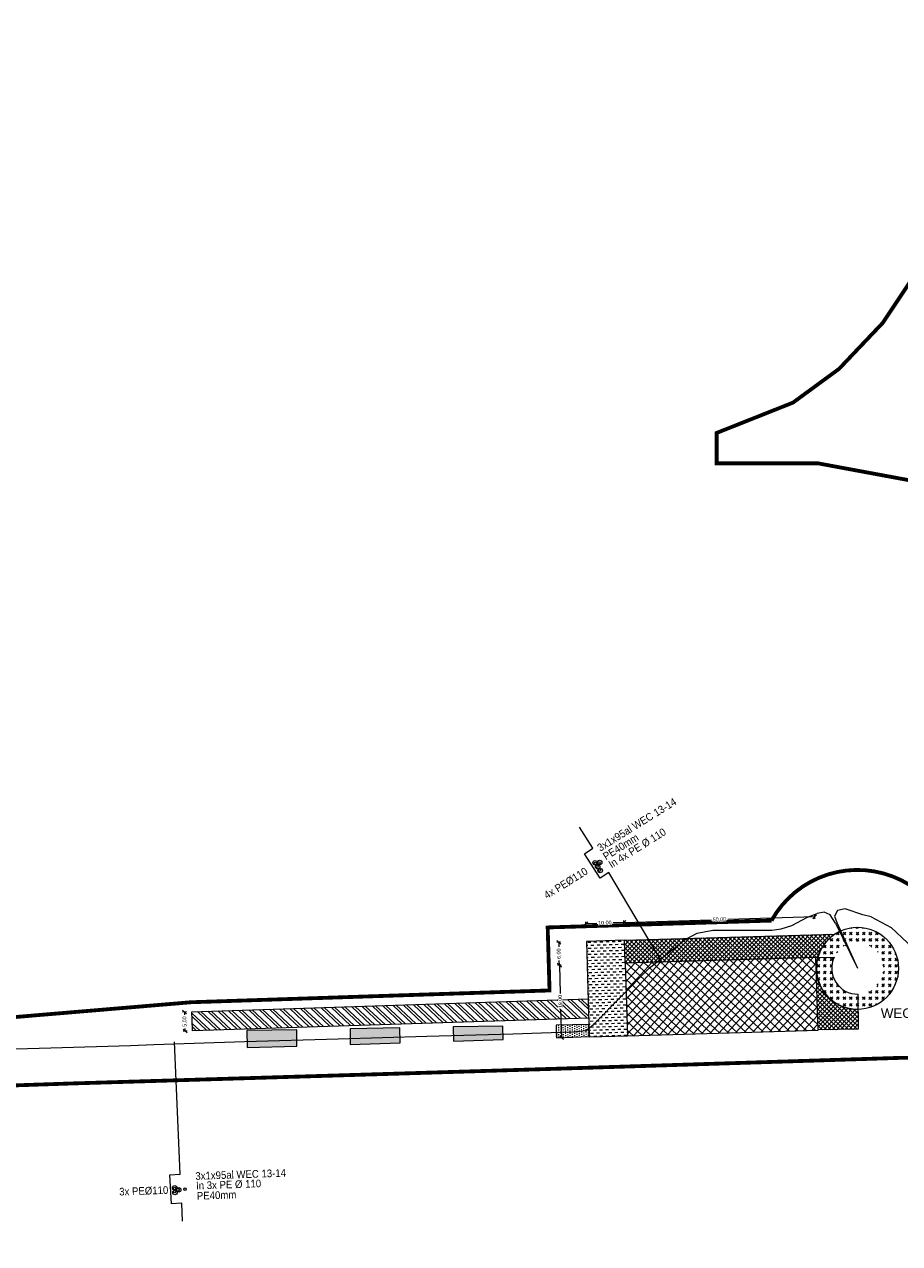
# Model space of a CAD drawing. Header units: metres. Extents: x 68442 to 71740, y 407111 to 411160.
# Tile 177 of 186: x 70954 to 71183, y 409081 to 409400. Entities that reach past the tile are written whole.
import ezdxf
from ezdxf.enums import TextEntityAlignment as Align

# ---------------------------------------------------------------- set-up
doc = ezdxf.new("R2010")
doc.units = ezdxf.units.M
doc.linetypes.add('XX-CENTER', pattern=[8, 5, -1, 1, -1])
doc.layers.get('0').update_dxf_attribs({"lineweight": 0})
doc.layers.get('Defpoints').update_dxf_attribs({"lineweight": 0})
for name, color, linetype, lineweight in [('- van den heuvel - hs', 1, 'Continuous', 0), ('- van den heuvel - pe 40mm', 3, 'Continuous', 0), ('- van den heuvel -aanpeillijntjes en ge-explodeerde maatvoering', 7, 'Continuous', 0), ('- van den heuvel -pe 110mm', 7, 'Continuous', 0), ('- van den heuvel -txt', 7, 'Continuous', 0), ('-REVISIE 33kV', 1, 'Continuous', 0), ('MACG_alg_werkgrens', 3, 'XX-CENTER', 0), ('RS AB Kabel', 224, 'Continuous', 0), ('RS AB Mantelbuis', 1, 'Continuous', 0)]:
    doc.layers.add(name, color=color, linetype=linetype, lineweight=lineweight)
for name, color, linetype, lineweight, transparency in [('MACG_n_maatvoering', 3, 'Continuous', 0, 0.8), ('MACG_n_vhr_arc_auxcrane', 3, 'Continuous', 0, 0.8), ('MACG_n_vhr_arc_craneplatform_18', 150, 'Continuous', 0, 0.8), ('MACG_n_vhr_arc_craneplatform_18_temp', 34, 'Continuous', 0, 0.8), ('MACG_n_vhr_arc_gravel', 34, 'Continuous', 0, 0.8), ('MACG_n_vhr_arc_laydown', 2, 'Continuous', 0, 0.8), ('MACG_n_vhr_arc_preassembly_13.5', 6, 'Continuous', 0, 0.8), ('MACG_n_vhr_kant_', 7, 'Continuous', 0, 0.8)]:
    doc.layers.add(name, color=color, linetype=linetype, lineweight=lineweight, transparency=transparency)
doc.styles.add('Arial', font='arial.ttf')
doc.styles.add('MACG_standaard', font='arial.ttf', dxfattribs={"height": 2})
doc.styles.get("Standard").update_dxf_attribs({"font": 'arial.ttf'})
doc.dimstyles.new('MACG_standaard', dxfattribs={"dimscale": 0, "dimtxt": 2, "dimasz": 2, "dimexe": 1, "dimexo": 0.1, "dimgap": 1, "dimtad": 0, "dimzin": 1, "dimtxsty": 'MACG_standaard', "dimcen": 0, "dimclrd": 256, "dimclre": 256, "dimclrt": 256, "dimazin": 0, "dimtfac": 1, "dimtofl": 0, "dimtmove": 1, "dimatfit": 3, "dimfxl": 1, "dimfxlon": 1, "dimtfill": 1, "dimlwd": -1, "dimlwe": -1, "dimarcsym": 0})
pattern_1 = [(226.74666687, (0, 0), (0.5781128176, -0.5438976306), []), (316.74666687, (0, 0), (0.5438976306, 0.5781128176), [])]
pattern_2 = [(90.98595125, (35291.1821, 204562.2202), (-0.6050733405, 0.2896312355), [0, -0.6])]

# ---------------------------------------------------------------- blocks, each defined once
blk = doc.blocks.new('_Oblique')
at = {"color": 0, "linetype": 'ByBlock', "lineweight": -2}
blk.add_line((-0.5, -0.5), (0.5, 0.5), dxfattribs=at)
blk = doc.blocks.new('*D183')
at = {"layer": 'Defpoints', "color": 0, "transparency": 16777216}
for p in [(71110.84, 409164.98), (71111.16, 409154.34), (71161.14, 409155.84)]:
    blk.add_point(p, dxfattribs=at)
at = {"layer": 'MACG_n_maatvoering', "transparency": 16777216}
for p, q in [((71160.82, 409166.48), (71138.01, 409165.8)), ((71160.83, 409165.98), (71160.8, 409166.98)), ((71110.86, 409164.48), (71110.83, 409165.48)), ((71110.84, 409164.98), (71133.64, 409165.67))]:
    blk.add_line(p, q, dxfattribs=at)
for p, rotation in [((71160.82, 409166.48), 1.719188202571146), ((71110.84, 409164.98), 181.7191882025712)]:
    blk.add_blockref('_Oblique', p, dxfattribs=dict(at, rotation=rotation))
at = {"layer": 'MACG_n_maatvoering', "transparency": 16777216, "insert": (71135.83, 409165.73), "char_height": 1, "attachment_point": 5, "rotation": 1.7192, "style": 'MACG_standaard', "bg_fill": 3, "box_fill_scale": 1.1, "bg_fill_color": 256, "bg_fill_true_color": 13158600, "bg_fill_transparency": 0}
blk.add_mtext('50,00', dxfattribs=at)
blk = doc.blocks.new('*D117')
at = {"layer": 'Defpoints', "color": 0, "transparency": 16777216}
for p in [(71100.85, 409164.69), (71100.99, 409160.04), (71111.16, 409154.34)]:
    blk.add_point(p, dxfattribs=at)
at = {"layer": 'MACG_n_maatvoering', "transparency": 16777216}
for p, q in [((71100.86, 409164.19), (71100.83, 409165.19)), ((71100.85, 409164.69), (71103.71, 409164.78)), ((71110.84, 409164.99), (71107.98, 409164.9)), ((71110.86, 409164.49), (71110.83, 409165.49))]:
    blk.add_line(p, q, dxfattribs=at)
for p, rotation in [((71100.85, 409164.69), 181.7191882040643), ((71110.84, 409164.99), 1.719188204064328)]:
    blk.add_blockref('_Oblique', p, dxfattribs=dict(at, rotation=rotation))
at = {"layer": 'MACG_n_maatvoering', "transparency": 16777216, "insert": (71105.84, 409164.84), "char_height": 1, "attachment_point": 5, "rotation": 1.7192, "style": 'MACG_standaard', "bg_fill": 3, "box_fill_scale": 1.1, "bg_fill_color": 256, "bg_fill_true_color": 13158600, "bg_fill_transparency": 0}
blk.add_mtext('10,00', dxfattribs=at)
blk = doc.blocks.new('*D116')
at = {"layer": 'Defpoints', "color": 0, "transparency": 16777216}
for p in [(71093.93, 409153.81), (71111.16, 409154.34), (71111.75, 409135.35)]:
    blk.add_point(p, dxfattribs=at)
at = {"layer": 'MACG_n_maatvoering', "transparency": 16777216}
for p, q in [((71094.43, 409153.82), (71093.43, 409153.79)), ((71093.93, 409153.81), (71094.16, 409146.45)), ((71094.53, 409134.82), (71094.3, 409142.17)), ((71095.03, 409134.83), (71094.03, 409134.8))]:
    blk.add_line(p, q, dxfattribs=at)
for p, rotation in [((71093.93, 409153.81), 91.78558047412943), ((71094.53, 409134.82), 271.7855804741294)]:
    blk.add_blockref('_Oblique', p, dxfattribs=dict(at, rotation=rotation))
at = {"layer": 'MACG_n_maatvoering', "transparency": 16777216, "insert": (71094.23, 409144.31), "char_height": 1, "attachment_point": 5, "rotation": 91.7856, "style": 'MACG_standaard', "bg_fill": 3, "box_fill_scale": 1.1, "bg_fill_color": 256, "bg_fill_true_color": 13158600, "bg_fill_transparency": 0}
blk.add_mtext('19,00', dxfattribs=at)
blk = doc.blocks.new('*D115')
at = {"layer": 'MACG_n_maatvoering', "transparency": 16777216}
for p, q in [((70996.24, 409141.58), (70995.24, 409141.54)), ((70995.74, 409141.56), (70995.76, 409140.86)), ((70995.9, 409136.56), (70995.88, 409137.27)), ((70996.4, 409136.58), (70995.4, 409136.55))]:
    blk.add_line(p, q, dxfattribs=at)
for p, rotation in [((70995.74, 409141.56), 91.85175256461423), ((70995.9, 409136.56), 271.8517525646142)]:
    blk.add_blockref('_Oblique', p, dxfattribs=dict(at, rotation=rotation))
at = {"layer": 'MACG_n_maatvoering', "transparency": 16777216, "insert": (70995.82, 409139.06), "char_height": 1, "attachment_point": 5, "rotation": 91.8518, "style": 'MACG_standaard', "bg_fill": 3, "box_fill_scale": 1.1, "bg_fill_color": 256, "bg_fill_true_color": 13158600, "bg_fill_transparency": 0}
blk.add_mtext('5,00', dxfattribs=at)
at = {"layer": 'Defpoints', "color": 0, "transparency": 16777216}
for p in [(70995.74, 409141.56), (70997.66, 409141.62), (70997.82, 409136.63)]:
    blk.add_point(p, dxfattribs=at)
blk = doc.blocks.new('*D107')
at = {"layer": 'Defpoints', "color": 0, "transparency": 16777216}
for p in [(71093.75, 409159.82), (71110.98, 409160.34), (71111.16, 409154.34)]:
    blk.add_point(p, dxfattribs=at)
at = {"layer": 'MACG_n_maatvoering', "transparency": 16777216}
for p, q in [((71094.25, 409159.84), (71093.25, 409159.81)), ((71093.75, 409159.82), (71093.79, 409158.62)), ((71094.43, 409153.84), (71093.43, 409153.81)), ((71093.93, 409153.83), (71093.9, 409155.03))]:
    blk.add_line(p, q, dxfattribs=at)
for p, rotation in [((71093.75, 409159.82), 91.71918820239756), ((71093.93, 409153.83), 271.7191882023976)]:
    blk.add_blockref('_Oblique', p, dxfattribs=dict(at, rotation=rotation))
at = {"layer": 'MACG_n_maatvoering', "transparency": 16777216, "insert": (71093.84, 409156.83), "char_height": 1, "attachment_point": 5, "rotation": 91.7192, "style": 'MACG_standaard', "bg_fill": 3, "box_fill_scale": 1.1, "bg_fill_color": 256, "bg_fill_true_color": 13158600, "bg_fill_transparency": 0}
blk.add_mtext('6,00', dxfattribs=at)

msp = doc.modelspace()

# ---------------------------------------------------------------- hatches: boundary and pattern name
at = {"layer": 'MACG_n_vhr_arc_auxcrane'}
h = msp.add_hatch(dxfattribs=at)
h.set_pattern_fill('ACO-BETON_DETAIL', color=256, scale=2, angle=90, style=0, pattern_type=2)
h.set_pattern_definition(pattern_2)
h.paths.add_polyline_path([(71079.178, 409134.375), (71079.117, 409137.868), (71066.094, 409137.644), (71066.158, 409133.936)])
h.paths.add_polyline_path([(71052.189, 409133.465), (71052.121, 409137.404), (71039.098, 409137.18), (71039.169, 409133.052)])
h.paths.add_polyline_path([(71025.199, 409132.66), (71025.125, 409136.939), (71012.102, 409136.715), (71012.178, 409132.295)])
h = msp.add_hatch(dxfattribs=at)
h.set_pattern_fill('ACO-BETON_DETAIL', color=256, scale=2, angle=90, style=0, pattern_type=2)
h.set_pattern_definition(pattern_2)
h.paths.add_polyline_path([(71101.643, 409138.257), (71093.09, 409138.109), (71093.146, 409134.845), (71101.736, 409135.135)])
at = {"layer": 'MACG_n_vhr_arc_craneplatform_18'}
h = msp.add_hatch(dxfattribs=at)
h.set_pattern_fill('ANSI37', color=256, angle=-87.71207, style=0)
h.set_pattern_definition([(317.28792755, (35585.9239, 204576.5749), (1.076824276, 1.166450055), []), (47.28792755, (35585.9239, 204576.5749), (-1.166450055, 1.076824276), [])])
h.paths.add_polyline_path([(71141.466, 409136.215), (71161.724, 409136.853), (71161.137, 409155.844), (71111.16, 409154.344), (71111.752, 409135.353)])
at = {"layer": 'MACG_n_vhr_arc_craneplatform_18_temp'}
h = msp.add_hatch(dxfattribs=at)
h.set_pattern_fill('ANSI37', color=256, scale=0.5, angle=181.74667, style=0)
h.set_pattern_definition(pattern_1)
edge = h.paths.add_edge_path()
edge.add_arc((71172, 409153), 10.75, 181.74667, 270.98595, ccw=False)
edge.add_line((71161.255, 409152.672), (71161.724, 409136.857))
edge.add_line((71161.724, 409136.857), (71172.202, 409137.037))
edge.add_line((71172.202, 409137.037), (71172.185, 409142.252))
at = {"layer": 'MACG_n_vhr_arc_gravel'}
h = msp.add_hatch(dxfattribs=at)
h.set_pattern_fill('GOST_GLASS', color=256, scale=0.2)
h.set_pattern_definition([(45, (1947, -1441), (1.697056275, -2e-16), [1, -1.4]), (45, (1947.4243, -1441), (1.697056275, -2e-16), [0.4, -2]), (45, (1947, -1440.5757), (1.697056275, -2e-16), [0.4, -2])])
h.paths.add_polyline_path([(71182.75, 409153, 1), (71161.25, 409153, 1)])
h.paths.add_polyline_path([(71165.25, 409153, -1), (71178.75, 409153, -1)], flags=16)
at = {"layer": 'MACG_n_vhr_arc_laydown'}
h = msp.add_hatch(dxfattribs=at)
h.set_pattern_fill('ANSI32', color=256, scale=0.4, angle=90, style=0)
h.set_pattern_definition([(136.8517526, (35506.991, 204568.574), (-1.302807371, -1.389862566), []), (136.8517526, (35506.962, 204569.4715), (-1.302807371, -1.389862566), [])])
h.paths.add_polyline_path([(71101.586, 409139.98), (70997.825, 409136.626), (70997.73, 409139.544), (70997.663, 409141.623), (71101.436, 409144.978)])
at = {"layer": 'MACG_n_vhr_arc_preassembly_13.5'}
h = msp.add_hatch(dxfattribs=at)
h.set_pattern_fill('DASH', color=256, scale=0.5, angle=181.71918, style=0)
h.set_pattern_definition([(181.71918, (69982.37296, 409427.91986), (-0.7695795, -0.8172059), [0.79375, -0.79375])])
h.paths.add_polyline_path([(71101.739, 409135.052), (71100.99, 409160.005), (71110.979, 409160.309), (71111.741, 409135.352)])

# ---------------------------------------------------------------- linework, layer by layer
at = {"layer": '- van den heuvel - hs'}
for centre in [(71103.37, 409180.473), (71103.797, 409179.74), (71104.268, 409180.57), (70993.171, 409095.378), (70993.178, 409094.53), (70993.999, 409095.016)]:
    msp.add_circle(centre, 0.326, dxfattribs=at)
at = {"layer": '- van den heuvel - pe 40mm'}
for centre in [(71104.405, 409178.708), (70995.873, 409095.196)]:
    msp.add_circle(centre, 0.326, dxfattribs=at)
at = {"layer": '- van den heuvel -aanpeillijntjes en ge-explodeerde maatvoering'}
for points in [[(71102.727, 409184.434), (71099.153, 409189.907)], [(70994.58, 409099.136), (70993.076, 409133.721)], [(70995.202, 409086.81), (70995.029, 409091.543), (70992.35, 409091.392), (70991.901, 409098.985), (70994.58, 409099.136)]]:
    msp.add_lwpolyline(points, dxfattribs=at)
at = {"layer": '- van den heuvel -pe 110mm'}
for centre in [(71103.283, 409180.63), (71103.944, 409179.61), (71104.458, 409180.674), (71104.595, 409178.586), (70993.174, 409095.558), (70993.242, 409094.344), (70994.216, 409095.013)]:
    msp.add_circle(centre, 0.589, dxfattribs=at)
at = {"layer": 'MACG_alg_werkgrens', "ltscale": 10, "const_width": 1, "flags": 128}
msp.add_lwpolyline([(69468.207, 410724.054), (69445.018, 410763.758), (69410.51, 410746.374), (69391.667, 410737.222), (69365.727, 410725.277), (69345.267, 410716.38), (69315.385, 410704.088), (69281.051, 410691.03), (69264.1, 410684.91), (69252.631, 410680.955), (69232.539, 410674.335), (69226.288, 410672.312), (69231.923, 410654.993), (69239.192, 410630.452), (69225.31, 410626.34), (69213.37, 410623.02), (69197.1, 410618.89), (69169.71, 410611.81), (69153.929, 410607.813), (69119.38, 410600.65), (69044.01, 410587.14), (69038.91, 410583.87), (69037, 410582.13), (69034.69, 410579.4), (69032.1, 410574.79), (69025.25, 410561.14), (69006.811, 410524.697), (68993.74, 410499.24), (68990.46, 410493.99), (68985.64, 410487.43), (68980.15, 410481.68), (68983.857, 410477.201), (68976.383, 410470.52), (69009.705, 410433.242), (69066.303, 410483.515), (69081.67, 410509.375), (69086.554, 410515.465), (69098.475, 410511.444), (69124.219, 410533.645), (69141.79, 410549.77), (69154.92, 410561.36), (69164.848, 410567.025), (69195.701, 410584.667, 0.9752874), (69254.73, 410601.856), (69273.281, 410612.545), (69265.7, 410636.971), (69295.012, 410647.331), (69309.569, 410653.286), (69325.24, 410659.54), (69348.315, 410669.295), (69373.471, 410680.472), (69397.192, 410690.963), (69414.397, 410698.196), (69423.285, 410702.185), (69433.976, 410704.108), (69438.863, 410704.341), (69447.939, 410702.658), (69455.8, 410699.584), (69460.605, 410696.232), (69470.472, 410685.982), (69476.25, 410679.091), (69486.191, 410665.288), (69491.751, 410658.194), (69500.692, 410650.931), (69505.624, 410648.248), (69515.728, 410644.423), (69530.287, 410645.972), (69548.084, 410653.462), (69567.546, 410641.915), (69591.657, 410638.314), (69606.834, 410646.685), (69601.573, 410655.533), (69599.74, 410658.57, -0.097345), (69598.02, 410673.004, 0.0378632), (69599.51, 410681.13, -0.1333057), (69605.29, 410689.24), (69610.73, 410692.59, -0.2952398), (69626.31, 410691.87), (69632.1, 410685.1), (69639.81, 410674.22), (69641.62, 410671.06), (69638.815, 410657.508), (69655.039, 410604.933), (69666.621, 410567.403), (69675.171, 410539.695), (69678.304, 410531.616), (69683.937, 410519.55), (69693.997, 410502.003), (69715.768, 410465.562), (69732.291, 410438.391), (69745.606, 410416.521), (69752.284, 410405.492), (69769.946, 410376.343), (69786.267, 410349.353), (69796.79, 410331.868), (69807.949, 410313.381), (69821.279, 410291.542), (69835.032, 410268.937), (69855.977, 410234.251), (69872.629, 410206.842), (69890.271, 410177.658), (69900.347, 410160.907), (69901.487, 410158.675), (69896.946, 410155.944), (69911.808, 410131.596, 0.0972504), (69926.22, 410128.604), (69939.502, 410127.946, -0.3270617), (69966.266, 410111.217), (69985.444, 410061.278), (69989.702, 410051.98), (69994.739, 410043.296), (70004.595, 410028.377), (70024.461, 409998.883), (70056.479, 409951.306), (70092.629, 409897.201), (70118.804, 409856.759), (70134.791, 409830.325), (70155.822, 409792.664), (70175.214, 409753.989), (70188.991, 409723.534), (70203.708, 409687.034), (70218.082, 409646.22), (70228.947, 409611.389), (70238.397, 409575.265), (70246.858, 409538.037), (70256.697, 409481.36), (70263.123, 409416.696), (70265.499, 409348.692), (70264.533, 409312.732), (70262.712, 409293.596), (70262.041, 409279.588, -0.4196235), (70237.455, 409251.795), (70223.924, 409251.693), (70223.896, 409251.692), (70193.165, 409250.14), (70167.123, 409264.37), (70140.672, 409269.787), (70102.465, 409277.613), (70087.77, 409280.622), (70076.27, 409289.407), (70076.709, 409309.217), (70066.711, 409309.439), (70028.718, 409310.281), (69996.927, 409310.381), (69996.707, 409302.015, 1.0223604), (70016.345, 409254.419), (70045.608, 409254.16), (70075.722, 409254.053), (70107.352, 409247.5), (70107.9, 409236.1), (70108.49, 409220.64), (70109.082, 409195.361), (70110.8, 409155.33), (70112.657, 409100.871), (70088.943, 409093.363), (70083.942, 409090.985), (70074.777, 409089.132), (70057.2, 409085.25), (70045.805, 409082.904), (70034.524, 409080.582), (70023.742, 409078.363), (70014.96, 409076.555), (70004.837, 409074.911), (69996.711, 409074.444), (69985.02, 409073.818), (69973.154, 409073.599), (69958.806, 409073.385), (69932.264, 409072.451), (69866.228, 409076.798), (69861.521, 409084.534), (69796.654, 409089.224), (69748.814, 409092.667), (69750.297, 409112.311), (69694.934, 409116.49, 0.9057946), (69648.845, 409094.078), (69624.584, 409093.872), (69585.902, 409092.54), (69529.319, 409090.82), (69467.169, 409088.931), (69410.649, 409087.204), (69375.772, 409086.099), (69352.851, 409104.513), (69352.31, 409121.883), (69294.344, 409119.895), (69295.477, 409083.546), (69288.457, 409083.327), (69220.514, 409081.171), (69160.303, 409079.224), (69133.532, 409078.359), (69097.114, 409077.182), (69079.24, 409076.599), (69043.746, 409075.458), (69008.485, 409074.376), (68985, 409092.602), (68984.29, 409110.278), (68926.337, 409107.953), (68927.854, 409070.125), (68922.819, 409069.424), (68908.143, 409065.558), (68898.991, 409063.147), (68889.025, 409059.21), (68879.39, 409055.402), (68853.716, 409041.515), (68784.241, 409002.877), (68690.792, 408950.671), (68634.582, 408919.316), (68605.749, 408924.188), (68596.823, 408940.142), (68591.849, 408937.269), (68546.26, 408911.724), (68577.271, 408856.288), (68598.847, 408854.489), (68632.13, 408873.114), (68635.037, 408888.523), (68655.306, 408899.833), (68648.654, 408911.784), (68655.275, 408915.374), (68708.755, 408945.104), (68758.396, 408972.945), (68803.764, 408998.253), (68824.877, 409010.035), (68860.537, 409030.084), (68885.336, 409043.17), (68903.482, 409050.316), (68925.812, 409056.175), (68932.36, 409057.083), (68933.566, 409048.377), (68947.049, 409033.253), (68985.2, 409034.453), (68997.406, 409050.011), (69013.92, 409050.526), (69013.59, 409061.004), (69059.754, 409062.481), (69126.266, 409064.661), (69181.764, 409066.451), (69253.042, 409068.721), (69299.011, 409070.167), (69301.135, 409060.091), (69314.614, 409044.964), (69352.766, 409046.154), (69364.979, 409061.714), (69381.038, 409062.219), (69380.697, 409072.854), (69492.882, 409076.431), (69548.431, 409078.161), (69630.694, 409080.5), (69630.694, 409080.5), (69654.369, 409080.671), (69653.733, 409075.025), (69704.602, 409073.983), (69742.146, 409070.755), (69879.56, 409059.754), (69883.08, 409041.89), (69885.54, 408968.13), (69901.9, 408953.06), (69901.9, 408953.06), (69904.52, 408928.16), (69914.901, 408898.675), (69919.764, 408899.04), (69922.331, 408911.13), (69918.347, 408959.184), (69921.152, 408963.146), (69925.436, 408965.11), (70038.772, 408992.194), (70102.659, 409007.273), (70144.741, 409017.219), (70178.356, 409024.481), (70202.479, 409026.381), (70230.787, 409027.221), (70290.98, 409028.873, 1.5305015), (70337.18, 409019.389), (70346.24, 409081.09), (70355.131, 409093.832), (70368.208, 409102.835), (70477.252, 409107.53), (70533.86, 409109.6), (70639.082, 409034.237), (70678.381, 409035.527), (70780.178, 409115.063), (70833.959, 409116.727), (70850.184, 409119.148), (70864.3, 409119.571), (70913.124, 409121.071), (70966.194, 409122.861), (71052.4, 409125.461), (71091.998, 409126.677), (71182.629, 409129.546), (71197.809, 409129.6), (71208.91, 409129.103), (71246.183, 409126.3), (71276.102, 409122.311), (71303.555, 409117.99), (71325.803, 409113.701), (71409.434, 409090.575), (71435.945, 409080.729), (71455.23, 409072.654), (71458.59, 409060.161), (71529.635, 409023.048), (71558.237, 409072.489), (71513.679, 409098.123), (71470.672, 409081.289), (71429.619, 409097.412), (71395.97, 409109.384), (71364.518, 409118.302), (71317.667, 409127.982), (71272.749, 409136.114), (71231.576, 409140.281), (71215.154, 409141.436), (71214.91, 409152.277), (71197.701, 409154.59, 0.7497293), (71149.483, 409165.492), (71090.864, 409163.697), (71091.344, 409147.207), (70997.452, 409144.117), (70941.209, 409139.392), (70845.679, 409136.79), (70843.185, 409136.664), (70840.978, 409186), (70834.11, 409192.101), (70826.67, 409196.525), (70690.65, 409192.079), (70635.75, 409190.738), (70619.672, 409189.357), (70606.741, 409184.164), (70598.24, 409178.982), (70572.839, 409163.112), (70553.425, 409151.048), (70549.21, 409148.59), (70544.469, 409145.826), (70539.623, 409143.063), (70529.202, 409138.275), (70522.797, 409135.37), (70509.243, 409130.693), (70499.409, 409127.938), (70491.236, 409125.825), (70476.29, 409123.218), (70462.044, 409125.338), (70392.249, 409121.812), (70392.249, 409121.812), (70369.162, 409120.646), (70349.69, 409108.093), (70315.353, 409114.077), (70310.999, 409105.631), (70298.503, 409107.158), (70288.165, 409108.761), (70275.821, 409110.676), (70267.755, 409111.764), (70262.713, 409112.435), (70246.874, 409113.982), (70244.628, 409113.891), (70233.263, 409113.615), (70229.074, 409113.603), (70227.631, 409113.798), (70221.736, 409113.757), (70211.809, 409113.465), (70207.341, 409113.32), (70200.978, 409112.981), (70190.539, 409112.508), (70179.729, 409112.19), (70161.498, 409111.651), (70152.479, 409111.377), (70148.843, 409111.266), (70144.36, 409110.95), (70140.94, 409110.66), (70139.537, 409110.029), (70138.875, 409109.731), (70136.94, 409108.86), (70136.599, 409108.452), (70118.008, 409102.565), (70116.837, 409102.195), (70115.37, 409150.37), (70113.55, 409195.79), (70112.69, 409232.67), (70112.89, 409240.48), (70115.281, 409245.857), (70163.843, 409235.795), (70190.773, 409234.288), (70200.435, 409234.2), (70205.911, 409234.174), (70224.538, 409235.078), (70238.156, 409235.784), (70251.996, 409236.798), (70260.325, 409237.903), (70269.17, 409239.57), (70292.006, 409244.161), (70303.4, 409248.902), (70322.487, 409249.606), (70399.562, 409251.819), (70418.136, 409254.394), (70456.167, 409255.602), (70468.962, 409256.513), (70481.282, 409260.831), (70495.096, 409270.952), (70507.8, 409290.421), (70511.222, 409306.681), (70510.989, 409332.078), (70510.029, 409346.032), (70509.92, 409354.473), (70509.442, 409370.039), (70512.01, 409407.98), (70515.894, 409416.387), (70520.955, 409424.045), (70524.633, 409427.731), (70533.657, 409434.05), (70542.208, 409438.289), (70561.574, 409440.973), (70592.721, 409443.542), (70600.321, 409443.761), (70688.864, 409446.611), (70734.963, 409448.111), (70820.878, 409450.74), (70866.086, 409451.086), (70865.811, 409444.265), (70928.612, 409436.905, 1.4424932), (70933.411, 409484.893), (70891.283, 409498.662), (70874.73, 409500.693), (70873.239, 409488.516), (70851.546, 409492.367), (70851.546, 409492.367), (70849.042, 409471.917), (70802.509, 409471.712), (70763.75, 409471.541), (70758.867, 409471.52), (70758.895, 409465.35), (70732.734, 409465.434), (70632.338, 409461.546), (70589.83, 409460.506), (70573.221, 409460.099), (70553.835, 409463.812), (70541.021, 409460.973), (70492.85, 409449.594), (70456.076, 409445.113), (70455.784, 409447.511), (70394.632, 409440.122, 0.2324517), (70372.55, 409434.807), (70275.762, 409423.174), (70274.413, 409438.446), (70272.367, 409460.206), (70268.817, 409487.859), (70265.684, 409508.802), (70263.606, 409520.033), (70258.384, 409546.852), (70254.869, 409562.401), (70251.321, 409577.875), (70243.268, 409608.374), (70240.102, 409619.564), (70234.36, 409638.499), (70229.65, 409653.094), (70226.003, 409663.926), (70222.112, 409674.926), (70217.281, 409688.41), (70212.9, 409700.271), (70208.152, 409711.589), (70200.717, 409729.314), (70193.135, 409746.509), (70185.52, 409762.522), (70177.762, 409778.568), (70168.721, 409795.99), (70161.477, 409809.613), (70154.534, 409822.67), (70147.278, 409835.21), (70140.095, 409847.265), (70133.437, 409858.439), (70128.378, 409866.675), (70123.935, 409873.473), (70118.249, 409882.175), (70107.664, 409898.373), (70097.951, 409913.229), (70090.265, 409924.725), (70078.821, 409941.842), (70069.96, 409955.094), (70064.81, 409962.798), (70058.681, 409971.965), (70052.837, 409980.706), (70048.58, 409987.072), (70044.589, 409993.043), (70041.05, 409998.327), (70037.929, 410002.964), (70034.979, 410007.32), (70028.729, 410016.548), (70020.374, 410028.885), (70012.458, 410040.573), (70007.156, 410048.444), (70003.712, 410054.038), (70001.721, 410057.718), (69998.22, 410065.484), (69994.446, 410074.596), (69985.76, 410097.656), (69977.56, 410119.252), (69971.939, 410133.89), (69970.405, 410137.071), (69968.418, 410140.274), (69965.55, 410143.385), (69963.651, 410144.566), (69961.935, 410145.633), (69960.3, 410146.649), (69956.847, 410147.657), (69953.858, 410148.53), (69949.786, 410148.53), (69948.309, 410148.53), (69946.184, 410148.53), (69944.737, 410148.2), (69942.912, 410147.783), (69941.445, 410147.448), (69939.739, 410146.951), (69938.406, 410146.5), (69937.232, 410146.103), (69936.119, 410145.726), (69933.416, 410149.368), (69930.953, 410152.968), (69920.552, 410169.809), (69910.98, 410185.527), (69896.063, 410210.156), (69886.826, 410225.415), (69873.622, 410247.266), (69860.177, 410269.639), (69852.171, 410282.955), (69839.363, 410304.146), (69813.69, 410346.413), (69808.286, 410355.362), (69793.789, 410379.353), (69782.484, 410397.957), (69775.858, 410408.846, 0.8745156), (69774.189, 410470.168), (69767.981, 410480.58), (69767.981, 410480.58), (69755.692, 410501.058), (69748.716, 410512.783), (69726.083, 410499.237), (69705.95, 410531.26), (69694.583, 410550.481), (69686.117, 410577.921), (69680.004, 410598.064), (69679.1, 410601.047), (69677.321, 410606.916), (69676.34, 410610.153), (69674.597, 410615.904), (69673.289, 410620.221), (69671.241, 410626.975), (69669.519, 410632.654), (69668.001, 410637.656), (69666.297, 410643.274), (69664.898, 410647.886), (69663.031, 410654.04), (69661.438, 410659.289), (69660.85, 410661.228), (69660.435, 410662.597), (69659.785, 410665.004), (69659.683, 410666.362), (69659.691, 410666.423), (69660.193, 410667.48), (69661.251, 410668.69), (69661.926, 410669.462), (69663.101, 410670.379), (69667.086, 410673.489), (69664.774, 410677.266), (69655.858, 410693.749), (69633.121, 410730.906), (69596.646, 410708.756), (69590.408, 410708.719), (69584.973, 410710.412), (69578.268, 410711.154), (69576.048, 410712.062), (69555.926, 410743.272), (69552.703, 410742.735), (69539.433, 410755.682), (69495.759, 410828.138), (69486.78, 410843.051, -0.3330783), (69489.899, 410874.089), (69516.311, 410899.388), (69534.636, 410914.58), (69635.845, 410998.451), (69671.829, 411027.395), (69684.962, 411035.551), (69701.88, 411041.337), (69710.644, 411042.042), (69721.391, 411039.584), (69739.366, 411030.606), (69747.079, 411023.55), (69748.392, 411022.353), (69751.418, 411018.172), (69754.081, 411011.952), (69754.233, 411006.696), (69753.494, 411004.64), (69751.294, 411001.35), (69740.196, 410989.217), (69720.191, 410967.348), (69714.008, 410960.915), (69732.078, 410943.547), (69734.907, 410943.527, -0.3656088), (69768.346, 410946.118), (69772.533, 410941.551), (69785.47, 410954.54), (69781.03, 410959.77, -0.3221583), (69777.15, 410981.66), (69779.87, 410993.92), (69809.29, 411027.131), (69790.438, 411042.907), (69787.621, 411042.652, -0.3651736), (69754.625, 411036.809), (69738.667, 411046.033), (69723.371, 411052.17), (69711.176, 411054.442), (69699.753, 411054.337), (69687.166, 411050.369), (69674.9, 411044.206), (69657.89, 411031.37), (69640.751, 411017.221), (69601.612, 410984.775), (69554.377, 410946.003), (69530.01, 410925.805), (69508.643, 410908.39), (69483.119, 410889.497), (69471.453, 410881.713), (69455.617, 410869.813), (69467.477, 410849.766), (69472.823, 410843.747), (69483.013, 410827.46), (69512.676, 410773.098), (69508.681, 410771.114), (69505.699, 410765.939), (69500.7, 410743.524)], format="xyb", close=True, dxfattribs=at)
at = {"layer": 'MACG_n_vhr_kant_'}
for points in [[(71110.984, 409160.345), (71100.989, 409160.045), (71101.739, 409135.052), (71111.752, 409135.353)], [(71141.466, 409136.215), (71161.724, 409136.853), (71161.137, 409155.844), (71161.137, 409155.844), (71111.16, 409154.344), (71111.752, 409135.353), (71141.466, 409136.215)], [(71111.16, 409154.344), (71111.752, 409135.353)], [(71161.137, 409155.844), (71165.917, 409155.926)], [(71172.116, 409146.251), (71172.202, 409137.037), (71161.724, 409136.857)]]:
    msp.add_lwpolyline(points, dxfattribs=at)
for points in [[(71101.586, 409139.98), (70997.825, 409136.626), (70997.73, 409139.544), (70997.663, 409141.623), (71101.436, 409144.978)], [(71101.643, 409138.257), (71093.09, 409138.109), (71093.146, 409134.845), (71101.736, 409135.135)]]:
    msp.add_lwpolyline(points, close=True, dxfattribs=at)
at = {"layer": 'MACG_n_vhr_kant_', "flags": 128}
for points in [[(71052.189, 409133.465), (71052.121, 409137.404), (71039.098, 409137.18), (71039.169, 409133.052)], [(71079.178, 409134.375), (71079.117, 409137.868), (71066.094, 409137.644), (71066.158, 409133.936)], [(71025.199, 409132.66), (71025.125, 409136.939), (71012.102, 409136.715), (71012.178, 409132.295)]]:
    msp.add_lwpolyline(points, close=True, dxfattribs=at)
at = {"layer": 'MACG_n_vhr_kant_'}
for radius, start in [(10.75, 164.61401), (6.75, 154.31239)]:
    msp.add_arc((71172, 409153), radius, start, 270.98595, dxfattribs=at)
at = {"layer": 'RS AB Kabel', "ltscale": 0.1}
for points in [[(71175.591, 409166.497), (71173.368, 409167.038), (71168.819, 409168.529), (71166.753, 409168.131), (71165.978, 409166.677), (71166.566, 409164.981), (71172, 409153)], [(71166.254, 409164.824), (71172, 409153)]]:
    msp.add_lwpolyline(points, dxfattribs=at)
at = {"layer": 'RS AB Mantelbuis', "ltscale": 0.1}
msp.add_lwpolyline([(71175.591, 409166.497), (71180.792, 409163.704), (71185.098, 409159.678), (71188.483, 409155.534), (71191.442, 409151.507), (71192.703, 409150.482), (71194.701, 409149.826)], dxfattribs=at)

# ---------------------------------------------------------------- texts
at = {"layer": '- van den heuvel -txt', "width": 0.9}
for s, rotation, p in [('3x1x95al WEC 13-14', 31.83728, (71104.64, 409183.495)), ('In 4x PE %%C 110', 31.83728, (71107.59, 409179.145)), ('PE40mm', 31.83728, (71106.13, 409181.225)), ('3x1x95al WEC 13-14', 2.07074, (70998.613, 409097.629)), ('In 3x PE %%C 110', 2.07074, (70998.798, 409095.105)), ('PE40mm', 2.07074, (70999.007, 409092.431))]:
    msp.add_text(s, height=2, rotation=rotation, dxfattribs=at).set_placement(p)
for s, rotation, p in [('4x PE%%C110', 31.83728, (71101.585, 409177.845)), ('3x PE%%C110', 2.07074, (70991.517, 409093.991))]:
    msp.add_text(s, height=2, rotation=rotation, dxfattribs=at).set_placement(p, align=Align.RIGHT)
at = {"style": 'Arial'}
msp.add_text('WEC14', height=2.5, dxfattribs=at).set_placement((71178.118, 409140.005))

# ---------------------------------------------------------------- next in the draw order: dimensions: what is measured, and where the dimension line sits
at = {"layer": 'MACG_n_maatvoering'}
for p1, p2, distance, picture, middle in [((71161.137, 409155.844), (71111.16, 409154.344), -10.645, '*D183', (71135.829, 409165.733)), ((70997.825, 409136.626), (70997.663, 409141.623), 1.923, '*D115', (70995.822, 409139.062))]:
    dim = msp.add_aligned_dim(p1=p1, p2=p2, distance=distance, dimstyle='MACG_standaard', override={"dimblk1": 'Oblique', "dimblk2": 'Oblique', "dimsah": 1}, dxfattribs=at)
    dim.commit()
    dim.dimension.update_dxf_attribs({"geometry": picture, "text_midpoint": middle})

# ---------------------------------------------------------------- next in the draw order: linework, layer by layer
at = {"layer": 'MACG_n_vhr_kant_'}
msp.add_circle((71172, 409153), 10.75, dxfattribs=at)
at = {"layer": 'RS AB Kabel', "ltscale": 0.1}
msp.add_lwpolyline([(71166.254, 409164.824), (71164.808, 409166.998), (71163.32, 409167.669), (71161.481, 409167.351)], dxfattribs=at)

# ---------------------------------------------------------------- next in the draw order: dimensions: what is measured, and where the dimension line sits
at = {"layer": 'MACG_n_maatvoering'}
dim = msp.add_linear_dim(base=(71100.849, 409164.69), p1=(71111.16, 409154.344), p2=(71100.989, 409160.045), angle=1.71919, dimstyle='MACG_standaard', override={"dimblk1": 'Oblique', "dimblk2": 'Oblique', "dimsah": 1}, dxfattribs=at)
dim.commit()
dim.dimension.update_dxf_attribs({"geometry": '*D117', "text_midpoint": (71105.845, 409164.84)})

# ---------------------------------------------------------------- next in the draw order: dimensions: what is measured, and where the dimension line sits
dim = msp.add_aligned_dim(p1=(71111.752, 409135.353), p2=(71111.16, 409154.344), distance=17.235, dimstyle='MACG_standaard', override={"dimblk1": 'Oblique', "dimblk2": 'Oblique', "dimsah": 1}, dxfattribs=at)
dim.commit()
dim.dimension.update_dxf_attribs({"geometry": '*D116', "text_midpoint": (71094.23, 409144.311)})

# ---------------------------------------------------------------- next in the draw order: hatches: boundary and pattern name
at = {"layer": 'MACG_n_vhr_arc_craneplatform_18_temp'}
h = msp.add_hatch(dxfattribs=at)
h.set_pattern_fill('ANSI37', color=256, scale=0.5, angle=181.74667, style=0)
h.set_pattern_definition(pattern_1)
edge = h.paths.add_edge_path()
edge.add_line((71111.16, 409154.344), (71110.984, 409160.341))
edge.add_line((71110.984, 409160.341), (71166.05, 409161.953))
edge.add_arc((71172, 409153), 10.75, 123.60703, 164.61401)
edge.add_line((71161.635, 409155.852), (71111.16, 409154.344))

# ---------------------------------------------------------------- next in the draw order: linework, layer by layer
at = {"layer": '-REVISIE 33kV', "ltscale": 0.1}
for points in [[(71096.712, 409136.293), (71081.768, 409135.767), (71059.215, 409135.145), (71036.013, 409134.477), (71011.436, 409133.714), (70987.743, 409132.971), (70981.56, 409132.735), (70960.695, 409132.07), (70951.541, 409131.809), (70948.952, 409131.641), (70944.249, 409130.881), (70942.021, 409130.652), (70922.163, 409129.992), (70902.507, 409129.174), (70887.303, 409128.685), (70866.698, 409127.971), (70846.496, 409127.527), (70829.81, 409127.035), (70823.416, 409126.962), (70789.161, 409125.79), (70765.788, 409125.141), (70745.639, 409124.491), (70740.496, 409124.284), (70718.208, 409123.915)], [(71096.712, 409136.293), (71100.923, 409136.715)]]:
    msp.add_lwpolyline(points, dxfattribs=at)
at = {"layer": 'MACG_n_vhr_kant_'}
msp.add_lwpolyline([(71111.16, 409154.344), (71110.984, 409160.341), (71166.05, 409161.953, 0.1808609), (71161.635, 409155.852)], format="xyb", close=True, dxfattribs=at)

# ---------------------------------------------------------------- next in the draw order: dimensions: what is measured, and where the dimension line sits
at = {"layer": 'MACG_n_maatvoering'}
dim = msp.add_linear_dim(base=(71093.753, 409159.824), p1=(71111.16, 409154.344), p2=(71110.984, 409160.341), angle=271.71919, dimstyle='MACG_standaard', override={"dimblk1": 'Oblique', "dimblk2": 'Oblique', "dimsah": 1}, dxfattribs=at)
dim.commit()
dim.dimension.update_dxf_attribs({"geometry": '*D107', "text_midpoint": (71093.843, 409156.825)})

# ---------------------------------------------------------------- next in the draw order: linework, layer by layer
at = {"layer": '- van den heuvel -aanpeillijntjes en ge-explodeerde maatvoering'}
msp.add_lwpolyline([(71120.905, 409154.463), (71106.887, 409178.066), (71104.636, 409176.605), (71100.477, 409182.973), (71102.727, 409184.434)], dxfattribs=at)
at = {"layer": 'MACG_alg_werkgrens', "ltscale": 10, "const_width": 1, "flags": 128}
msp.add_lwpolyline([(69927.775, 411146.701), (69958.643, 411121.124), (69929.538, 411089.963), (69916.308, 411072.618), (69900.727, 411054.98), (69886.027, 411023.818, -0.1304961), (69898.962, 410988.834), (69896.901, 410882.413, -0.1852686), (69878.968, 410842.138), (69880.728, 410694.853), (69881.903, 410644.876), (69880.138, 410589.608), (69881.019, 410569.617), (69883.077, 410559.328), (69884.841, 410552.566), (69884.841, 410541.983), (69883.37, 410513.761), (69882.488, 410502.59), (69880.136, 410490.536, -0.3312528), (69870.432, 410397.345), (69869.256, 410384.115), (69866.022, 410372.944), (69862.2, 410365.595), (69853.38, 410353.836), (69843.091, 410345.016), (69846.619, 410343.253), (69848.088, 410336.491), (69850.44, 410325.32), (69853.086, 410322.38), (69856.907, 410317.088), (69867.784, 410294.157), (69879.249, 410272.402), (69895.711, 410244.474), (69904.53, 410231.244), (69908.646, 410231.244), (69913.35, 410225.071), (69915.113, 410217.133), (69922.757, 410204.786), (69930.988, 410194.496), (69939.219, 410191.85), (69944.217, 410188.616), (69952.742, 410174.505), (69955.976, 410172.447), (69964.207, 410170.977), (69973.321, 410168.037), (69983.022, 410161.569), (69986.549, 410155.101), (69992.429, 410145.694), (69999.778, 410128.643), (70015.652, 410089.837), (70028.293, 410081.017), (70036.23, 410051.325), (70040.64, 410046.621), (70046.519, 410032.216), (70065.333, 410003.699), (70094.73, 409960.777), (70121.482, 409920.795), (70148.821, 409878.168), (70173.514, 409835.54), (70202.911, 409780.859), (70218.197, 409746.168), (70235.541, 409703.541), (70265.526, 409617.11), (70280.811, 409555.667), (70297.273, 409515.097), (70304.329, 409504.808), (70329.022, 409480.701), (70336.666, 409479.231), (70378.999, 409490.401), (70419.275, 409495.104), (70435.15, 409496.868), (70457.493, 409507.156), (70527.755, 409521.56), (70627.121, 409534.199), (70683.565, 409538.019), (70782.049, 409538.899), (70836.729, 409535.37), (70895.525, 409526.549), (70924.924, 409555.065), (70938.741, 409563.296), (70955.792, 409567.705), (70972.549, 409567.705), (70984.308, 409564.765), (71012.53, 409552.123), (71048.101, 409530.368), (71051.335, 409527.428), (71092.786, 409505.966), (71103.369, 409498.029), (71138.94, 409472.157), (71173.923, 409442.464), (71186.858, 409424.237), (71195.677, 409403.071), (71197.734, 409377.788), (71192.736, 409348.684), (71186.856, 409334.279), (71178.624, 409321.932), (71167.159, 409309.879), (71155.105, 409301.06), (71135.115, 409293.123), (71135.114, 409285.185), (71161.573, 409285.185), (71185.385, 409280.775), (71196.262, 409276.071), (71259.174, 409246.377), (71279.458, 409234.323), (71292.393, 409229.032), (71334.726, 409215.507), (71372.649, 409207.275), (71419.098, 409194.045), (71441.147, 409186.401), (71485.243, 409167.291), (71505.822, 409156.707, -0.2494956), (71561.678, 409149.945), (71583.726, 409135.245), (71591.076, 409129.953, -0.2193222), (71613.123, 409085.268), (71705.726, 409016.18, -0.6701261), (71666.035, 408863.311), (71668.678, 408758.359, -0.5566509), (71718.065, 408643.118, -0.2719733), (71681.61, 408593.729), (71644.274, 408582.265, -0.2175824), (71593.416, 408591.674), (71550.788, 408580.797), (71515.216, 408574.624), (71484.348, 408571.685), (71452.304, 408570.51), (71266.508, 408564.635, -0.2368532), (71219.176, 408537.883), (71180.371, 408537.296, -0.2044236), (71138.92, 408559.346), (71067.776, 408556.996), (71017.8, 408555.527), (70967.235, 408556.41), (70931.369, 408560.526), (70900.501, 408566.113), (70869.634, 408574.345), (70822.891, 408585.517, -0.1708558), (70792.61, 408566.703), (70781.733, 408564.352), (70737.93, 408564.059, -0.2111859), (70700.889, 408585.814), (70660.319, 408586.403), (70584.472, 408580.819), (70528.615, 408577.292), (70509.507, 408576.411), (70484.518, 408573.472), (70434.835, 408566.711), (70432.189, 408560.244), (70433.364, 408517.616), (70434.539, 408467.639), (70435.714, 408417.663), (70440.122, 408359.16), (70445.119, 408328.88), (70448.941, 408310.653), (70456.289, 408280.961), (70463.05, 408257.442), (70473.339, 408228.632), (70479.806, 408211.581), (70492.153, 408183.652), (70497.444, 408172.481), (70511.849, 408145.434), (70527.429, 408119.27), (70551.535, 408083.697), (70571.525, 408057.827), (70586.518, 408040.481), (70615.915, 408010.201), (70655.602, 407975.804), (70677.356, 407959.047), (70697.934, 407944.935), (70721.159, 407930.235), (70774.957, 407901.13), (70774.957, 407901.13), (70784.364, 407895.544), (70794.359, 407885.549), (70805.824, 407872.025), (70830.517, 407833.513), (70993.087, 407742.669), (71046.003, 407716.21), (71057.174, 407718.855), (71074.519, 407718.267), (71108.621, 407703.861), (71120.086, 407698.569), (71139.782, 407681.224), (71146.25, 407672.404), (71219.45, 407648.884), (71265.311, 407634.184), (71271.485, 407631.244), (71287.653, 407623.306), (71317.639, 407607.431), (71333.22, 407603.609), (71346.155, 407599.787), (71377.023, 407579.795), (71438.464, 407537.167), (71446.107, 407531.875), (71455.809, 407528.935), (71467.274, 407522.467), (71480.209, 407510.707), (71495.201, 407496.302), (71505.196, 407484.542), (71511.37, 407470.725), (71513.721, 407461.024), (71514.309, 407450.146), (71511.369, 407434.272), (71507.253, 407422.806), (71493.729, 407400.17), (71481.382, 407380.18), (71471.092, 407368.127), (71451.689, 407357.25), (71426.113, 407354.311), (71420.233, 407355.193), (71404.652, 407360.485), (71370.845, 407378.124), (71322.632, 407403.702), (71299.114, 407420.459), (71249.726, 407444.273), (71234.733, 407431.044), (71200.629, 407359.313), (71208.273, 407354.903), (71219.444, 407344.026), (71230.32, 407322.565), (71232.084, 407316.685), (71232.672, 407298.458), (71216.796, 407255.832), (71191.806, 407211.441), (71163.877, 407178.516), (71127.423, 407148.53), (71084.501, 407123.543), (71017.473, 407111.197), (70985.429, 407111.786), (70941.92, 407116.785), (70892.238, 407133.249), (70846.083, 407160.002), (70804.045, 407187.637), (70599.731, 407331.399), (70475.379, 407415.48), (70310.752, 407529.548), (70186.988, 407614.218), (70063.224, 407698.887), (69980.028, 407754.745), (69897.715, 407811.486), (69837.744, 407856.76), (69818.929, 407872.929), (69802.173, 407891.745), (69788.65, 407912.617), (69784.534, 407920.849), (69774.834, 407946.72), (69770.718, 407967.592), (69769.249, 407997.872), (69771.895, 408019.333), (69779.54, 408046.379), (69793.945, 408079.893), (69828.049, 408146.626), (69860.094, 408196.308), (69938.001, 408311.841), (69991.214, 408391.508, -0.2266228), (70039.721, 408412.38), (70024.729, 408460.887), (69997.389, 408480.878), (70024.142, 408517.919), (69993.275, 408539.675), (69960.936, 408497.93, -0.1918236), (69923.012, 408470.885), (69876.267, 408403.27), (69848.338, 408365.641), (69840.694, 408349.472), (69820.703, 408324.19), (69799.83, 408297.145), (69786.894, 408275.978), (69764.845, 408249.226), (69754.849, 408233.94), (69746.618, 408221.593), (69734.564, 408209.246), (69722.805, 408202.484), (69716.043, 408199.839), (69704.284, 408197.487), (69691.829, 408197.487), (69684.339, 408197.488), (69669.3, 408203.955), (69662.245, 408208.365), (69641.665, 408176.322), (69625.202, 408151.628), (69617.264, 408144.278), (69598.155, 408117.233), (69589.923, 408103.416), (69585.219, 408095.772), (69574.048, 408083.719), (69571.107, 408072.548), (69563.464, 408062.847), (69560.524, 408059.907), (69545.825, 408050.5), (69529.361, 408043.739), (69527.598, 408054.028), (69523.482, 408061.084), (69520.248, 408062.848), (69502.904, 408063.73), (69494.672, 408073.138), (69486.735, 408077.548), (69476.446, 408084.309), (69460.865, 408090.777), (69438.816, 408097.539), (69422.942, 408102.244), (69413.828, 408103.714), (69395.602, 408113.121), (69374.141, 408116.944), (69348.565, 408121.354), (69344.155, 408121.06), (69332.984, 408125.764), (69300.646, 408131.938), (69295.942, 408120.767), (69290.356, 408111.948), (69284.477, 408105.774), (69277.715, 408099.601), (69264.78, 408092.84), (69257.724, 408090.488), (69249.198, 408088.724), (69246.259, 408088.43), (69237.439, 408088.431), (69223.622, 408091.077), (69200.692, 408097.545), (69174.821, 408101.955), (69141.014, 408111.069), (69121.317, 408118.125), (69114.538, 408118.125), (69108.676, 408118.714), (69100.151, 408120.478), (69063.403, 408128.71), (69032.829, 408139), (69023.422, 408141.058), (69004.019, 408143.998), (68994.906, 408145.468), (68984.323, 408148.702), (68973.152, 408153.112), (68933.758, 408161.345), (68874.668, 408175.163), (68826.162, 408186.335), (68777.361, 408197.802), (68723.269, 408210.15), (68690.343, 408215.737), (68667.707, 408223.381), (68618.612, 408233.377), (68613.614, 408233.671), (68585.098, 408242.491), (68572.751, 408245.137), (68559.228, 408250.135), (68542.471, 408258.073), (68524.833, 408270.127), (68515.72, 408277.771), (68499.845, 408293.058), (68493.378, 408301.29), (68490.732, 408306.287), (68478.385, 408331.57), (68468.096, 408355.971), (68463.687, 408373.316), (68459.572, 408389.191), (68457.808, 408404.184), (68458.103, 408424.762), (68460.749, 408445.929), (68470.157, 408476.209), (68473.391, 408483.558), (68496.322, 408524.421), (68507.788, 408539.708), (68491.619, 408555.289), (68481.624, 408572.634), (68476.039, 408587.334), (68472.512, 408602.033), (68471.336, 408614.968), (68471.924, 408626.972), (68474.276, 408639.956), (68480.45, 408654.067), (68491.328, 408670.236), (68499.854, 408679.643), (68511.907, 408687.874), (68528.664, 408696.399), (68525.138, 408776.95), (68508.381, 408783.418), (68497.504, 408790.768), (68485.157, 408802.822), (68476.632, 408814.287), (68454.584, 408856.033), (68448.117, 408868.674), (68442.532, 408887.489), (68443.12, 408903.658), (68447.53, 408918.651), (68454.292, 408930.41), (68460.76, 408937.76), (68474.283, 408947.755), (68529.258, 408978.033), (68602.461, 409018.307), (68653.908, 409045.646), (68687.716, 409066.224), (68738.87, 409094.445), (68790.905, 409123.254), (68827.947, 409143.538), (68864.695, 409159.412), (68874.69, 409162.646), (68910.262, 409170.289), (68955.536, 409173.521), (68981.406, 409175.579), (69002.867, 409180.576), (69024.915, 409183.515), (69065.409, 409183.808), (69103.114, 409183.807), (69120.165, 409182.925), (69130.454, 409181.455), (69157.501, 409181.748), (69212.181, 409183.511), (69268.92, 409184.98), (69312.429, 409185.861), (69324.188, 409186.742), (69347.707, 409183.214), (69420.614, 409185.858), (69447.072, 409187.327), (69463.241, 409189.385), (69497.931, 409192.03), (69514.688, 409189.972), (69561.431, 409190.853), (69601.119, 409192.91), (69601.119, 409216.191), (69603.178, 409243.474), (69602.296, 409264.347), (69603.766, 409279.928), (69611.116, 409298.743), (69619.054, 409311.972), (69631.696, 409325.788), (69648.747, 409335.196), (69661.094, 409340.193), (69678.145, 409343.132), (69697.254, 409343.132), (69712.541, 409339.31), (69726.358, 409332.842), (69738.117, 409324.316), (69747.818, 409314.615), (69756.637, 409304.325), (69763.692, 409295.799), (69767.514, 409287.568), (69827.192, 409289.33), (69845.125, 409290.8), (69857.472, 409295.209), (69873.642, 409304.616), (69879.815, 409307.262), (69883.343, 409311.672), (69890.105, 409317.257), (69900.689, 409334.896), (69907.157, 409349.889), (69914.212, 409362.236), (69919.504, 409373.407), (69923.326, 409376.347), (69946.845, 409386.93), (69951.549, 409387.811), (69959.78, 409386.635), (69978.007, 409382.225), (69991.236, 409376.639), (69997.997, 409376.051), (70010.932, 409377.815), (70025.338, 409382.518), (70038.273, 409390.161), (70058.264, 409402.508), (70065.32, 409409.563), (70067.672, 409417.795), (70069.73, 409433.376), (70071.494, 409446.017), (70072.964, 409461.598), (70074.435, 409473.945), (70075.317, 409478.943), (70080.903, 409503.049), (70083.255, 409513.338), (70084.138, 409553.32), (70080.904, 409571.253), (70069.44, 409613.586), (70051.214, 409665.327), (70040.632, 409692.962), (70030.343, 409717.656), (70019.466, 409743.527), (70012.411, 409757.638), (69993.891, 409792.622), (69986.542, 409805.852), (69966.258, 409842.894), (69950.677, 409875.232), (69943.034, 409896.105), (69933.921, 409914.332), (69926.278, 409926.091), (69916.283, 409941.379), (69906.288, 409956.078), (69872.775, 410007.525), (69845.436, 410049.271), (69818.979, 410095.133), (69796.343, 410139.525), (69773.414, 410183.916), (69765.477, 410198.028), (69750.19, 410221.546), (69741.959, 410233.012), (69729.318, 410249.475), (69714.032, 410281.813), (69696.1, 410321.795), (69686.105, 410344.138), (69667.879, 410367.363), (69666.409, 410369.421), (69669.643, 410378.828), (69666.997, 410385.002), (69651.122, 410386.178), (69642.009, 410386.766), (69629.074, 410388.824), (69602.028, 410398.232), (69588.798, 410403.818), (69572.63, 410411.756), (69494.137, 410402.645), (69450.627, 410397.648), (69399.474, 410392.357), (69392.125, 410383.63), (69348.909, 410352.083), (69312.454, 410326.508, -1.0062737), (69285.703, 410363.55), (69308.34, 410377.66), (69335.093, 410397.65), (69346.852, 410410.879), (69350.674, 410420.581), (69349.498, 410433.222), (69308.637, 410519.065), (69295.996, 410513.48), (69289.528, 410512.598), (69282.767, 410512.01), (69276.005, 410512.304), (69263.364, 410514.951), (69243.667, 410507.895), (69227.792, 410507.014), (69217.503, 410507.602), (69200.746, 410515.246), (69165.762, 410497.902), (69146.065, 410484.085), (69122.547, 410510.544), (69082.859, 410476.149), (69079.625, 410472.327), (69080.506, 410468.8), (69081.682, 410467.036), (69081.976, 410463.214), (69060.221, 410444.694), (69049.932, 410444.4), (69037.585, 410436.169), (69028.177, 410428.525), (68994.074, 410394.424), (68990.841, 410391.485), (68990.252, 410388.545), (68993.486, 410384.723), (68968.497, 410362.381), (68966.145, 410365.027), (68960.854, 410362.087), (68956.565, 410356.369), (68954.386, 410347.094), (68956.15, 410337.393), (68969.084, 410321.518), (69012.005, 410273.892), (69029.349, 410255.664), (69037.286, 410249.491), (69074.622, 410232.733), (69085.499, 410229.793), (69094.906, 410228.911), (69103.117, 410228.91), (69120.189, 410239.787), (69155.761, 410266.833, -1.0160255), (69182.513, 410233.318), (69139.297, 410202.157), (69122.246, 410192.162), (69112.838, 410188.341), (69106.958, 410186.871), (69091.083, 410185.696), (69082.852, 410187.166), (69075.209, 410188.93), (69049.926, 410198.044), (69029.642, 410205.688), (69017.001, 410211.861), (69005.242, 410218.329), (68993.777, 410229.207), (68978.49, 410250.374), (68963.204, 410268.307), (68926.163, 410310.641), (68921.753, 410325.928), (68905.585, 410344.45), (68897.942, 410353.269), (68896.178, 410356.797), (68895.296, 410361.501), (68895.59, 410366.792), (68839.441, 410425.002), (68826.212, 410439.995), (68803.576, 410465.278), (68771.533, 410498.499), (68742.136, 410528.779), (68705.389, 410566.41), (68867.961, 410589.631), (69016.128, 410611.088), (69070.221, 410620.2), (69153.124, 410637.837), (69207.216, 410652.535), (69255.724, 410667.527), (69300.409, 410683.401), (69354.796, 410705.448), (69395.072, 410723.674), (69431.526, 410741.018), (69527.365, 410793.051), (69582.928, 410827.445), (69653.191, 410875.951), (69664.068, 410883.3), (69689.057, 410903.29), (69732.861, 410944.153), (69763.73, 410976.784), (69806.064, 411023.526), (69858.689, 411087.613), (69912.783, 411159.049), (69927.775, 411146.701)], format="xyb", dxfattribs=at)
at = {"layer": 'RS AB Mantelbuis', "ltscale": 0.1}
msp.add_lwpolyline([(71100.923, 409136.715), (71102.972, 409138.372), (71117.405, 409153.022), (71126.907, 409160.563), (71129.98, 409162.182), (71134.148, 409162.995), (71149.593, 409163.004), (71152.001, 409163.302), (71154.827, 409164.244), (71158.885, 409166.352), (71161.481, 409167.351)], dxfattribs=at)

doc.saveas('drawing.dxf')
